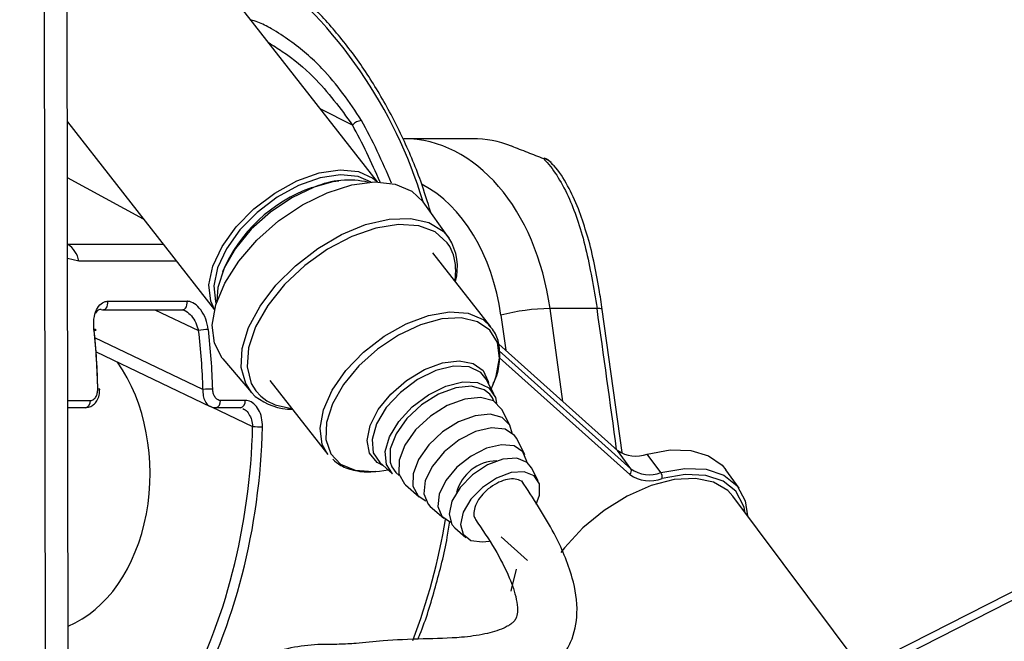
# Model space of a CAD drawing. Header units: millimetres. Extents: x 20 to 19939, y 40 to 15016.
# Tile 49 of 106: x 9518 to 9630, y 6111 to 6182. Entities that reach past the tile are written whole.
import ezdxf

# ---------------------------------------------------------------- set-up
doc = ezdxf.new("R2010")
doc.units = ezdxf.units.MM
doc.header["$LTSCALE"] = 2
doc.layers.add('COMPONENT_GEOMETRY', color=7, linetype='Continuous')
doc.styles.add('SLDTEXTSTYLE0', font='TXT', dxfattribs={"width": 0.75})
doc.dimstyles.new('SLDDIMSTYLE1', dxfattribs={"dimtxt": 100, "dimasz": 6.604, "dimexe": 0, "dimexo": 0.0625, "dimgap": 25, "dimtad": 0, "dimtih": 1, "dimtoh": 1, "dimdec": 0, "dimrnd": 1e-09, "dimzin": 12, "dimdsep": 46, "dimtxsty": 'SLDTEXTSTYLE0', "dimsah": 1, "dimcen": 0.09, "dimadec": 0, "dimazin": 3, "dimtfac": 1, "dimtdec": 0, "dimtofl": 0, "dimtmove": 0, "dimatfit": 3, "dimfxl": 1, "dimfrac": 2, "dimtolj": 1, "dimtzin": 12, "dimarcsym": 0})

# ---------------------------------------------------------------- blocks, each defined once
blk = doc.blocks.new('_D_4')
at = {"layer": 'COMPONENT_GEOMETRY', "color": 7}
for p, q in [((10095.94, 6224.41), (10095.94, 4129.76)), ((9895.88, 4109.45), (9865.41, 4109.45)), ((9865.41, 4109.45), (9865.41, 3950.7)), ((10296.01, 4109.45), (10326.48, 4109.45)), ((10326.48, 4109.45), (10326.48, 3950.7)), ((9865.41, 3950.7), (9895.88, 3950.7)), ((10326.48, 3950.7), (10296.01, 3950.7)), ((10095.94, 1706.44), (10095.94, 3801.08)), ((7098.83, 1706.44), (10102.29, 1706.44))]:
    blk.add_line(p, q, dxfattribs=at)
for points in [[(10095.94, 6224.41), (10094.93, 6217.81), (10096.96, 6217.81)], [(10095.94, 1706.44), (10096.96, 1713.04), (10094.93, 1713.04)]]:
    blk.add_solid(points, dxfattribs=at)
at = {"layer": 'COMPONENT_GEOMETRY', "color": 7, "char_height": 100, "attachment_point": 1, "style": 'SLDTEXTSTYLE0'}
for s, insert in [('7\'4.94"', (9895.88, 4079.61)), ('2259mm', (9823.17, 3929.99))]:
    blk.add_mtext(s, dxfattribs=dict(at, insert=insert))

msp = doc.modelspace()

# ---------------------------------------------------------------- linework, layer by layer
at = {"color": 8, "linetype": 'Continuous', "lineweight": 25}
for p, q in [((9598.33, 6098.8), (9845.52, 6224.41)), ((9521.11, 6053.68), (9520.91, 6199.77)), ((9555.99, 6169.6), (9552.32, 6171.44)), ((9532.18, 6158.89), (9523.53, 6163.58)), ((9523.54, 6156.02), (9523.54, 6156.02)), ((9523.54, 6156.02), (9534.43, 6156.02)), ((9567.48, 6154.81), (9567.06, 6155.78)), ((9524.81, 6154.11), (9523.54, 6154.41)), ((9535.92, 6154.11), (9524.81, 6154.11)), ((9533.49, 6148.55), (9538.46, 6146.18)), ((9579.94, 6138.12), (9578.49, 6148.7)), ((9572.89, 6147.94), (9573.44, 6143.95)), ((9538.96, 6139.49), (9526.65, 6145.36)), ((9572.69, 6143.87), (9587.69, 6130.43)), ((9587.56, 6129.79), (9572.72, 6143.09)), ((9544.97, 6139.33), (9545.54, 6138.71)), ((9545.54, 6138.71), (9546.24, 6138.19)), ((9523.56, 6138.22), (9526.15, 6138.22)), ((9539.95, 6137.49), (9544.62, 6135.26))]:
    msp.add_line(p, q, dxfattribs=at)
at = {"color": 7, "linetype": 'Continuous', "lineweight": 25}
for p, q in [((9843.62, 6224.41), (9601.53, 6101.39)), ((9523.67, 6058.5), (9523.46, 6214.93)), ((9558.85, 6163.11), (9540.25, 6186.87)), ((9523.52, 6169.95), (9540.26, 6148.56)), ((9569.65, 6168.04), (9561.86, 6168.04)), ((9566.98, 6156.75), (9564.05, 6160.84)), ((9571.76, 6146.61), (9565.15, 6155.06)), ((9527.56, 6148.55), (9536.59, 6148.55)), ((9528.12, 6149.52), (9537.15, 6149.52)), ((9536.59, 6148.55), (9536.61, 6148.55)), ((9583.85, 6148.7), (9578.49, 6148.7)), ((9586.69, 6132.31), (9584.44, 6148.59)), ((9572.66, 6144.64), (9586.19, 6132.52)), ((9526.78, 6143.76), (9539.78, 6137.55)), ((9541.22, 6142.97), (9544.49, 6139.14)), ((9546.56, 6140.51), (9553.18, 6132.07)), ((9572.11, 6138.91), (9571.23, 6140.64)), ((9571.8, 6139.52), (9572.16, 6140.44)), ((9527.21, 6139.51), (9527.21, 6139.51)), ((9544.92, 6138.69), (9544.49, 6139.14)), ((9523.57, 6137.41), (9525.58, 6137.41)), ((9540.39, 6137.41), (9543.22, 6137.41)), ((9543.78, 6138.22), (9540.95, 6138.22)), ((9573.94, 6135.35), (9572.99, 6137.19)), ((9575.63, 6132.03), (9574.69, 6133.88)), ((9587.69, 6130.43), (9586.19, 6132.52)), ((9591.11, 6130.01), (9589.55, 6132.11)), ((9559.1, 6131.15), (9560.56, 6129.87)), ((9558.65, 6130.15), (9559.08, 6130.19)), ((9559.08, 6130.19), (9560.05, 6130.32)), ((9577.14, 6129.09), (9576.39, 6130.56)), ((9600.02, 6128.23), (9598.52, 6130.31)), ((9562.02, 6128.61), (9563.59, 6127.25)), ((9613.99, 6107.72), (9599.32, 6127.31)), ((9564.84, 6126.16), (9566.4, 6124.81)), ((9600.73, 6125.43), (9600.6, 6126.04)), ((9567.65, 6123.72), (9568.9, 6122.63)), ((9572.92, 6122.69), (9575.91, 6120.01))]:
    msp.add_line(p, q, dxfattribs=at)
at = {"color": 7, "linetype": 'Continuous', "lineweight": 25, "flags": 128}
for points in [[(9577.75, 6165.77), (9577.83, 6165.83), (9577.85, 6165.83)], [(9540.27, 6148.59), (9539.84, 6149.55), (9539.64, 6151.41), (9540.08, 6153.52), (9541.13, 6155.77), (9542.73, 6157.99), (9544.77, 6160.07), (9547.13, 6161.85), (9549.65, 6163.24), (9552.19, 6164.14), (9554.57, 6164.51), (9556.66, 6164.3), (9558.31, 6163.55), (9558.82, 6163.11)], [(9541.22, 6142.97), (9541.14, 6143.06), (9540.26, 6144.74), (9540.02, 6146.8), (9540.41, 6149.12), (9541.44, 6151.6), (9543.03, 6154.1), (9545.11, 6156.5), (9547.57, 6158.67), (9550.29, 6160.5), (9553.12, 6161.89), (9555.93, 6162.77), (9558.55, 6163.11), (9560.86, 6162.87), (9562.75, 6162.07), (9564.05, 6160.84)], [(9558.12, 6163.09), (9556.63, 6163.75), (9554.61, 6163.94), (9552.31, 6163.59), (9549.86, 6162.72), (9547.42, 6161.38), (9545.14, 6159.65), (9543.17, 6157.65), (9541.63, 6155.5), (9540.62, 6153.33), (9540.19, 6151.29), (9540.38, 6149.49), (9540.46, 6149.27)], [(9551.4, 6162.5), (9553.8, 6163.16), (9554.44, 6163.25)], [(9551.63, 6162.52), (9549.08, 6161.32), (9546.64, 6159.69), (9544.45, 6157.72), (9542.65, 6155.54), (9541.36, 6153.29), (9540.66, 6151.1), (9540.55, 6149.56)], [(9567.06, 6155.78), (9566.79, 6156.19), (9565.42, 6157.42), (9563.53, 6158.12), (9561.23, 6158.28), (9558.64, 6157.86), (9555.9, 6156.9), (9553.16, 6155.46), (9550.56, 6153.59), (9548.25, 6151.42), (9546.35, 6149.05), (9544.96, 6146.61), (9544.16, 6144.23), (9543.99, 6142.05), (9544.46, 6140.17), (9544.97, 6139.33)], [(9527.38, 6148.6), (9527.53, 6148.55), (9527.56, 6148.55)], [(9526.56, 6146.18), (9526.66, 6146.21), (9526.73, 6146.23), (9526.77, 6146.25), (9526.78, 6146.27), (9526.77, 6146.29), (9526.72, 6146.3), (9526.65, 6146.31), (9526.55, 6146.31)], [(9560.56, 6129.87), (9559.85, 6130.94), (9559.72, 6132.4), (9560.21, 6134.09), (9561.27, 6135.85), (9562.8, 6137.5), (9564.64, 6138.88), (9566.63, 6139.86)], [(9571.63, 6138.96), (9571, 6139.45), (9569.56, 6139.85), (9567.75, 6139.67), (9565.77, 6138.93), (9563.85, 6137.72), (9562.18, 6136.17), (9560.95, 6134.43), (9560.3, 6132.71), (9560.28, 6131.19), (9560.47, 6130.66)], [(9566.63, 6139.86), (9568.56, 6140.34), (9570.24, 6140.27), (9571.52, 6139.67), (9572.26, 6138.58), (9572.4, 6137.93)], [(9572.99, 6137.19), (9572.97, 6137.24), (9572.04, 6138.17), (9570.58, 6138.57), (9568.77, 6138.39), (9566.79, 6137.66), (9564.86, 6136.44), (9563.18, 6134.88), (9561.95, 6133.14), (9561.29, 6131.41), (9561.27, 6129.88), (9561.91, 6128.72), (9562.02, 6128.61)], [(9546.24, 6138.19), (9547.18, 6137.73), (9549.06, 6137.32)], [(9574.19, 6134.51), (9573.91, 6135.4), (9573.03, 6136.28), (9571.66, 6136.65), (9569.95, 6136.48), (9568.08, 6135.79), (9566.26, 6134.64), (9564.68, 6133.17), (9563.52, 6131.52), (9562.89, 6129.89), (9562.88, 6128.45), (9563.47, 6127.35), (9564.34, 6126.81)], [(9574.69, 6133.88), (9574.45, 6134.25), (9573.37, 6134.96), (9571.83, 6135.11), (9570.01, 6134.68), (9568.13, 6133.73), (9566.42, 6132.37), (9565.09, 6130.76), (9564.28, 6129.1), (9564.11, 6127.59), (9564.6, 6126.41), (9564.84, 6126.16)], [(9575.86, 6131.18), (9575.86, 6131.28), (9575.4, 6132.38), (9574.39, 6133.05), (9572.95, 6133.19), (9571.25, 6132.79), (9569.49, 6131.9), (9567.88, 6130.62), (9566.63, 6129.12), (9565.88, 6127.56), (9565.72, 6126.14), (9566.17, 6125.04), (9567.17, 6124.38)], [(9589.55, 6132.11), (9592.18, 6132.59), (9594.54, 6132.53), (9596.54, 6131.94), (9598.08, 6130.85), (9598.52, 6130.31)], [(9576.39, 6130.56), (9575.89, 6131.17), (9574.69, 6131.64), (9573.11, 6131.54), (9571.35, 6130.88), (9569.65, 6129.76), (9568.24, 6128.32), (9567.31, 6126.75), (9566.99, 6125.28), (9567.32, 6124.1), (9567.65, 6123.72)], [(9576.9, 6126.41), (9577.28, 6127.46), (9577.28, 6128.74), (9576.67, 6129.66), (9575.54, 6130.1), (9574.05, 6130.01), (9572.39, 6129.39), (9570.78, 6128.33), (9569.45, 6126.97), (9568.58, 6125.5), (9568.28, 6124.11), (9568.59, 6122.99), (9569.47, 6122.29), (9570.8, 6122.12), (9571.56, 6122.22)], [(9591.11, 6130.01), (9593.83, 6130.49), (9596.27, 6130.39), (9598.3, 6129.72), (9599.81, 6128.5), (9600.72, 6126.81), (9600.99, 6125.08)], [(9599.32, 6127.31), (9598.73, 6127.96), (9597.12, 6128.91), (9595.05, 6129.34), (9592.63, 6129.21), (9590, 6128.53), (9587.29, 6127.34), (9584.65, 6125.7), (9582.22, 6123.71), (9580.14, 6121.46), (9579.72, 6120.92)], [(9574.08, 6116.49), (9574.1, 6116.68), (9574.66, 6119)]]:
    msp.add_lwpolyline(points, dxfattribs=at)
at = {"color": 8, "linetype": 'Continuous', "lineweight": 25, "flags": 128}
for points in [[(9544.49, 6139.14), (9543.83, 6140.15), (9543.33, 6142), (9543.44, 6144.16), (9544.16, 6146.52), (9545.46, 6148.95), (9547.27, 6151.35), (9549.49, 6153.58), (9552.03, 6155.53), (9554.74, 6157.12), (9557.49, 6158.25), (9560.15, 6158.87), (9562.59, 6158.95), (9564.67, 6158.49), (9566.3, 6157.5), (9566.98, 6156.75)], [(9527.56, 6148.55), (9527.68, 6148.57), (9527.82, 6148.64), (9527.94, 6148.75), (9528.04, 6148.91), (9528.1, 6149.11), (9528.13, 6149.31), (9528.12, 6149.52)], [(9536.61, 6148.55), (9536.7, 6148.57), (9536.85, 6148.64), (9536.97, 6148.75), (9537.07, 6148.91), (9537.13, 6149.11), (9537.16, 6149.31), (9537.15, 6149.52)], [(9553.18, 6132.07), (9552.55, 6133.23), (9552.3, 6135.06), (9552.69, 6137.16), (9553.69, 6139.4), (9555.25, 6141.63), (9557.26, 6143.72), (9559.59, 6145.54), (9562.11, 6146.96), (9564.65, 6147.91), (9567.05, 6148.32), (9569.16, 6148.16), (9570.86, 6147.45), (9571.76, 6146.61)], [(9572.16, 6140.44), (9572.36, 6141), (9572.74, 6143.05), (9572.5, 6144.84), (9571.65, 6146.25), (9570.24, 6147.2), (9568.37, 6147.63), (9566.15, 6147.51), (9563.72, 6146.84)], [(9563.72, 6146.84), (9561.24, 6145.68), (9558.85, 6144.08), (9556.72, 6142.16), (9554.96, 6140.04), (9553.71, 6137.84), (9553.02, 6135.71), (9552.96, 6133.78), (9553.51, 6132.16), (9554.64, 6130.97), (9556.3, 6130.28), (9558.36, 6130.13), (9558.65, 6130.15)], [(9559.52, 6130.78), (9558.81, 6131.16), (9557.94, 6132.21), (9557.67, 6133.65), (9558.01, 6135.36), (9558.93, 6137.18), (9560.36, 6138.95), (9562.16, 6140.52), (9564.18, 6141.74), (9566.23, 6142.5), (9568.14, 6142.75), (9569.74, 6142.45), (9570.87, 6141.63), (9571.45, 6140.37), (9571.48, 6140.19)], [(9571.23, 6140.64), (9570.6, 6141.43), (9569.27, 6142.07), (9567.5, 6142.14), (9565.47, 6141.63), (9563.39, 6140.6), (9561.45, 6139.15), (9559.84, 6137.42), (9558.73, 6135.57), (9558.22, 6133.8), (9558.36, 6132.26), (9559.1, 6131.15)], [(9572.1, 6138.14), (9571.93, 6138.52), (9571.63, 6138.96)], [(9560.47, 6130.66), (9560.91, 6130.03), (9561.32, 6129.7)], [(9600.6, 6126.04), (9600.54, 6126.24), (9599.66, 6127.88), (9598.2, 6129.05), (9596.25, 6129.7), (9593.89, 6129.8), (9591.26, 6129.34)]]:
    msp.add_lwpolyline(points, dxfattribs=at)
at = {"color": 8, "linetype": 'Continuous', "lineweight": 25}
for centre, radius, start, end in [((9512.8, 6145.42), 53.5, 16.7804, 52.3268), ((9577.54, 6164.3), 1.48, 42.7912, 81.7738), ((9584, 6147.86), 0.849, 58.7881, 100.3715), ((9527.04, 6138.47), 1.05, 80.6899, 93.4895), ((9525.42, 6138.12), 0.73, 282.464, 7.6907), ((9540.23, 6138.12), 0.73, 282.4546, 7.6918), ((9543.06, 6138.12), 0.73, 282.464, 7.6907), ((9495.74, 6136.33), 71.79, 339.2453, 350.6498)]:
    msp.add_arc(centre, radius, start, end, dxfattribs=at)
at = {"color": 7, "linetype": 'Continuous', "lineweight": 25}
for centre, radius, start, end in [((9557.27, 6168.35), 1.79, 98.1627, 135.7668), ((9569.66, 6155.67), 12.36, 68.9808, 90.0143), ((9577.15, 6163.96), 2, 42.9756, 69.3308), ((9555.55, 6153.56), 9.77, 76.6037, 113.6186), ((9557.25, 6146.06), 17.45, 109.6015, 157.0132), ((9561.61, 6153.39), 6.33, 345.1002, 31.9835), ((9522.04, 6153.65), 2.81, 9.4372, 57.6143), ((9561.26, 6152.98), 6.49, 350.1043, 16.4211), ((9578.85, 6125), 23.7, 90.8694, 104.5731), ((9539.75, 6139.98), 6.34, 91.5951, 101.7559), ((9540.47, 6107.42), 32.1, 90.7067, 92.7098), ((9549.16, 6144.04), 6.82, 231.612, 269.8514), ((9545.69, 6155.7), 20.47, 267.0107, 270.1516), ((9588.26, 6135.5), 3.62, 235.1587, 290.8405), ((9572.49, 6126.54), 4.81, 90.6669, 165.4358), ((9587.26, 6130.19), 0.497, 307.4697, 29.7534), ((9589.84, 6133.07), 3.99, 235.1587, 290.8405), ((9589.8, 6133.46), 3.69, 235.1587, 290.8405), ((9590.39, 6129.5), 0.885, 349.5394, 35.5922)]:
    msp.add_arc(centre, radius, start, end, dxfattribs=at)
at = {"color": 8, "linetype": 'Continuous', "lineweight": 25}
for centre, major_axis, ratio, start_param, end_param in [((9526.69, 6137.51), (-5.48, 55.87), 0.698501, 5.115808, 5.265691), ((9526.12, 6137.45), (-5.48, 55.07), 0.698328, 5.126303, 5.264744), ((9559, 6144.05), (0.12, 20), 0.707087, 4.912275, 5.937309), ((9540.03, 6145.04), (-54.8, 386.22), 0.112522, 4.664275, 4.705889)]:
    msp.add_ellipse(centre, major_axis=major_axis, ratio=ratio, start_param=start_param, end_param=end_param, dxfattribs=at)
at = {"color": 7, "linetype": 'Continuous', "lineweight": 25}
for centre, major_axis, ratio, start_param, end_param in [((9561.83, 6144.04), (0.12, 24), 0.707093, 4.911548, 6.288722), ((9488.04, 6137.51), (0.45, 56), 0.695649, 4.753851, 4.875804), ((9499.87, 6137.51), (-0.48, 56), 0.718516, 4.742078, 4.864031), ((9488.61, 6137.51), (0.45, 55.2), 0.695482, 4.753929, 4.875882), ((9499.32, 6137.51), (-0.48, 55.2), 0.718681, 4.741984, 4.863937), ((9519.86, 6130), (-0.16, 18.2), 0.718681, 3.419649, 5.471349), ((9504.97, 6137.51), (-0.48, 55.2), 0.718681, 4.049716, 4.665426), ((9505.53, 6137.51), (-0.48, 56), 0.718516, 4.04981, 4.66552)]:
    msp.add_ellipse(centre, major_axis=major_axis, ratio=ratio, start_param=start_param, end_param=end_param, dxfattribs=at)
for points, knots in [([(9564.91, 6159.64), (9564.54, 6160.83), (9563.61, 6163.86), (9561.66, 6168.39), (9559.13, 6173.21), (9556.22, 6177.63), (9552.99, 6181.58), (9549.59, 6184.96), (9547.17, 6186.76), (9546.02, 6187.62)], [0, 0, 0, 0, 0.099454, 0.251927, 0.404456, 0.557011, 0.709527, 0.86191, 1, 1, 1, 1]), ([(9574.09, 6167.21), (9574.68, 6166.98), (9575.78, 6166.56), (9577.13, 6166.02), (9577.75, 6165.77)], [0, 0, 0, 0, 0.538139, 1, 1, 1, 1]), ([(9577.75, 6165.77), (9577.82, 6165.69), (9578.93, 6164.53), (9580.73, 6161.58), (9582.67, 6155.74), (9583.45, 6151.05), (9583.85, 6148.7)], [0, 0, 0, 0, 0.0246771, 0.3674773, 0.6824953, 1, 1, 1, 1]), ([(9582.61, 6157.41), (9582.33, 6158.31), (9581.72, 6160.25), (9580.5, 6162.75), (9579.46, 6164.49), (9578.71, 6165.17), (9578.59, 6165.28)], [0, 0, 0, 0, 0.277954, 0.599947, 0.935845, 1, 1, 1, 1]), ([(9584.43, 6148.58), (9584.32, 6149.35), (9584.05, 6151.26), (9583.46, 6154.16), (9582.97, 6156.34), (9582.64, 6157.33), (9582.61, 6157.41)], [0, 0, 0, 0, 0.242293, 0.598367, 0.969141, 1, 1, 1, 1]), ([(9526.55, 6146.31), (9526.53, 6146.71), (9526.49, 6147.52), (9526.78, 6148.57), (9527.29, 6149.29), (9527.8, 6149.51), (9528.07, 6149.52), (9528.12, 6149.52)], [0, 0, 0, 0, 0.256919, 0.513405, 0.754499, 0.960356, 1, 1, 1, 1]), ([(9527.38, 6148.6), (9527.35, 6148.59), (9527.19, 6148.59), (9527.02, 6148.51), (9526.82, 6148.36), (9526.77, 6148.23), (9526.72, 6148.13)], [0, 0, 0, 0, 0.10756, 0.551495, 0.673968, 1, 1, 1, 1]), ([(9536.61, 6148.54), (9536.67, 6148.55), (9536.75, 6148.56), (9536.88, 6148.47), (9536.88, 6148.47)], [0, 0, 0, 0, 0.9504441, 1, 1, 1, 1]), ([(9539.57, 6146.31), (9539.5, 6146.71), (9539.34, 6147.52), (9538.76, 6148.57), (9538.04, 6149.29), (9537.47, 6149.51), (9537.19, 6149.52), (9537.15, 6149.52)], [0, 0, 0, 0, 0.256919, 0.513405, 0.754499, 0.960356, 1, 1, 1, 1]), ([(9572.02, 6140.18), (9572.08, 6140.3), (9572.51, 6141.14), (9572.81, 6142.68), (9572.76, 6144.58), (9572.28, 6146.02), (9571.69, 6146.61), (9571.48, 6146.81)], [0, 0, 0, 0, 0.047466, 0.331912, 0.616536, 0.865116, 1, 1, 1, 1]), ([(9525.58, 6137.43), (9525.74, 6137.44), (9526.08, 6137.46), (9526.54, 6137.75), (9526.92, 6138.2), (9527.18, 6138.81), (9527.19, 6139.28), (9527.2, 6139.51)], [0, 0, 0, 0, 0.168961, 0.354165, 0.55085, 0.775945, 1, 1, 1, 1]), ([(9526.15, 6138.22), (9526.19, 6138.22), (9526.33, 6138.23), (9526.56, 6138.36), (9526.8, 6138.65), (9526.95, 6139.06), (9526.97, 6139.36), (9526.98, 6139.52)], [0, 0, 0, 0, 0.092764, 0.303377, 0.529018, 0.764291, 1, 1, 1, 1]), ([(9540.95, 6138.22), (9540.91, 6138.22), (9540.77, 6138.23), (9540.53, 6138.36), (9540.29, 6138.65), (9540.12, 6139.06), (9540.09, 6139.36), (9540.08, 6139.52)], [0, 0, 0, 0, 0.092764, 0.303377, 0.529018, 0.764291, 1, 1, 1, 1]), ([(9539.78, 6137.58), (9539.82, 6137.55), (9540, 6137.43), (9540.22, 6137.42), (9540.39, 6137.42)], [0, 0, 0, 0, 0.22213, 1, 1, 1, 1]), ([(9545.74, 6135.23), (9545.73, 6135.58), (9545.69, 6136.28), (9545.33, 6137.2), (9544.79, 6137.88), (9544.23, 6138.19), (9543.89, 6138.21), (9543.78, 6138.22)], [0, 0, 0, 0, 0.229596, 0.458557, 0.683898, 0.89784, 1, 1, 1, 1]), ([(9553.74, 6131.56), (9554.03, 6131.3), (9554.74, 6130.65), (9556.34, 6130.2), (9557.71, 6130.01), (9558.55, 6130.16), (9558.65, 6130.18)], [0, 0, 0, 0, 0.2408705, 0.5890041, 0.9494881, 1, 1, 1, 1]), ([(9544.57, 6098.29), (9544.6, 6098.81), (9544.64, 6099.72), (9545.28, 6101.12), (9547.01, 6102.5), (9549.81, 6103.15), (9553.04, 6103.76), (9555.88, 6104.2), (9558.75, 6104.08), (9561.78, 6103.93), (9565.02, 6104.03), (9568.55, 6104.37), (9572.43, 6104.87), (9575.51, 6105.77), (9577.72, 6106.98), (9579.1, 6108.11), (9580.14, 6109.36), (9581.21, 6111.3), (9581.79, 6114.34), (9581.04, 6118.62), (9578.84, 6123.64), (9576.56, 6127.1), (9575.27, 6129.06)], [0, 0, 0, 0, 0.022114, 0.038898, 0.072368, 0.146112, 0.207471, 0.244247, 0.286127, 0.338205, 0.395148, 0.456563, 0.515372, 0.570689, 0.597552, 0.623298, 0.646213, 0.667452, 0.719434, 0.785484, 0.878679, 1, 1, 1, 1]), ([(9575.48, 6128.72), (9575.47, 6128.75), (9575.38, 6128.99), (9574.91, 6129.22), (9574.14, 6129.35), (9573.17, 6129.15), (9572.16, 6128.68), (9571.22, 6127.99), (9570.46, 6127.15), (9569.94, 6126.26), (9569.78, 6125.44), (9569.82, 6124.89), (9570.01, 6124.71), (9570.04, 6124.69)], [0, 0, 0, 0, 0.014952, 0.121625, 0.228834, 0.338123, 0.443719, 0.553788, 0.658935, 0.767914, 0.87413, 0.981045, 1, 1, 1, 1]), ([(9570, 6124.66), (9570.75, 6123.55), (9572.2, 6121.43), (9573.78, 6118.36), (9574.62, 6116), (9574.82, 6114.49), (9574.72, 6113.66), (9574.53, 6113.26), (9574.32, 6113), (9574.07, 6112.78), (9573.7, 6112.54), (9572.71, 6112.03), (9570.89, 6111.55), (9567.94, 6111.14), (9563.89, 6111.08), (9559.68, 6110.9), (9556.73, 6110.57), (9554.51, 6110.43), (9552.18, 6110.47), (9549.36, 6110.21), (9546.22, 6109.33), (9543.59, 6108.25), (9541.38, 6106.76), (9539.53, 6104.81), (9538.03, 6101.85), (9537.86, 6099.49), (9537.77, 6098.28)], [0, 0, 0, 0, 0.081486, 0.156453, 0.209812, 0.236252, 0.25203, 0.260861, 0.264637, 0.269364, 0.275859, 0.284673, 0.321191, 0.366568, 0.438207, 0.515031, 0.575326, 0.614341, 0.653061, 0.706238, 0.760366, 0.814827, 0.849626, 0.893233, 0.94525, 1, 1, 1, 1]), ([(9563.44, 6111.04), (9563.52, 6111.22), (9564.32, 6113.1), (9565.46, 6116.99), (9566.6, 6121.31), (9566.98, 6123.86), (9567.07, 6124.48)], [0, 0, 0, 0, 0.043627, 0.456931, 0.870213, 1, 1, 1, 1])]:
    msp.add_open_spline(points, degree=3, knots=knots, dxfattribs=at)
at = {"color": 8, "linetype": 'Continuous', "lineweight": 25}
for points, knots in [([(9557.02, 6170.13), (9555.64, 6172.18), (9553.39, 6175.52), (9549.54, 6178.79), (9547, 6180.46), (9545.44, 6181.27), (9544.67, 6181.5), (9544.39, 6181.57)], [0, 0, 0, 0, 0.436785, 0.711847, 0.851644, 0.948287, 1, 1, 1, 1]), ([(9546.42, 6178.99), (9546.95, 6178.66), (9548.82, 6177.51), (9552.36, 6174.55), (9554.61, 6171.48), (9555.99, 6169.6)], [0, 0, 0, 0, 0.13331, 0.468151, 1, 1, 1, 1]), ([(9536.89, 6148.47), (9536.9, 6148.46), (9536.95, 6148.45), (9537.22, 6148.27), (9537.68, 6147.87), (9538.18, 6147.08), (9538.37, 6146.48), (9538.46, 6146.18)], [0, 0, 0, 0, 0.01797, 0.069973, 0.360272, 0.678315, 1, 1, 1, 1]), ([(9538.96, 6139.49), (9538.95, 6139.24), (9538.95, 6138.75), (9539.18, 6138.13), (9539.47, 6137.71), (9539.71, 6137.61), (9539.79, 6137.58)], [0, 0, 0, 0, 0.285498, 0.574051, 0.856135, 1, 1, 1, 1]), ([(9543.5, 6137.3), (9543.59, 6137.27), (9543.85, 6137.15), (9544.21, 6136.69), (9544.53, 6136.02), (9544.59, 6135.52), (9544.62, 6135.26)], [0, 0, 0, 0, 0.13958, 0.421578, 0.710323, 1, 1, 1, 1])]:
    msp.add_open_spline(points, degree=3, knots=knots, dxfattribs=at)

# ---------------------------------------------------------------- dimensions: what is measured, and where the dimension line sits
at = {"layer": 'COMPONENT_GEOMETRY', "color": 7}
dim = msp.add_linear_dim(base=(10095.94, 6224.41), p1=(7096.29, 1706.44), p2=(12075.31, 6224.41), angle=90, dimstyle='SLDDIMSTYLE1', dxfattribs=at)
dim.commit()
dim.dimension.update_dxf_attribs({"geometry": '_D_4', "text_midpoint": (10095.94, 3965.42), "dimtype": 160})

doc.saveas('drawing.dxf')
